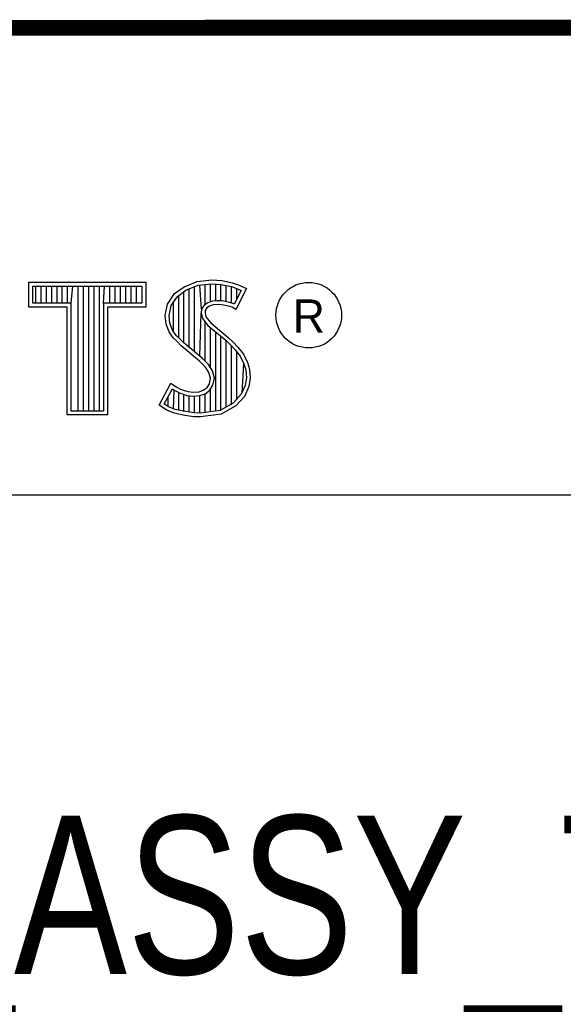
# Model space of a CAD drawing. Header units: inches. Extents: x 0 to 22, y 0 to 17.
# Tile 6 of 9: x 18.452 to 19.139, y 1.726 to 2.97. Entities that reach past the tile are written whole.
import ezdxf

# ---------------------------------------------------------------- set-up
doc = ezdxf.new("R2010")
doc.units = ezdxf.units.IN
doc.header["$LTSCALE"] = 1.21
doc.header["$MEASUREMENT"] = 0
doc.layers.get('0').update_dxf_attribs({"linetype": 'CONTINUOUS'})
doc.styles.get("Standard").update_dxf_attribs({"font": 'txt', "width": 0.8})

msp = doc.modelspace()

# ---------------------------------------------------------------- linework, layer by layer
at = {"color": 2, "linetype": 'CONTINUOUS'}
for p, q in [((16.375, 2.96), (21.5, 2.96)), ((16.3737, 2.9596), (21.5037, 2.9596)), ((18.4641, 2.6383), (18.6117, 2.6383)), ((18.4641, 2.607), (18.4641, 2.6383)), ((18.6117, 2.6383), (18.6117, 2.607)), ((18.6599, 2.6327), (18.6766, 2.6393)), ((18.6766, 2.6393), (18.695, 2.6413)), ((18.6777, 2.6346), (18.6951, 2.6365)), ((18.695, 2.6413), (18.7074, 2.6405)), ((18.6951, 2.6365), (18.7067, 2.6356)), ((18.7074, 2.6405), (18.7209, 2.6376)), ((18.7209, 2.6376), (18.7293, 2.6347)), ((18.469, 2.6334), (18.6068, 2.6334)), ((18.469, 2.6119), (18.469, 2.6334)), ((18.4729, 2.6119), (18.4729, 2.6334)), ((18.4795, 2.6119), (18.4795, 2.6334)), ((18.4862, 2.6119), (18.4862, 2.6334)), ((18.4929, 2.6119), (18.4929, 2.6334)), ((18.4996, 2.6119), (18.4996, 2.6334)), ((18.5062, 2.6119), (18.5062, 2.6334)), ((18.5129, 2.6119), (18.5129, 2.6334)), ((18.5174, 2.6119), (18.5196, 2.6334)), ((18.5263, 2.4756), (18.5263, 2.6334)), ((18.5329, 2.4756), (18.5329, 2.6334)), ((18.5396, 2.4756), (18.5396, 2.6334)), ((18.5463, 2.4756), (18.5463, 2.6334)), ((18.553, 2.4756), (18.553, 2.6334)), ((18.5584, 2.6119), (18.5596, 2.6334)), ((18.5663, 2.6119), (18.5663, 2.6334)), ((18.573, 2.6119), (18.573, 2.6334)), ((18.5797, 2.6119), (18.5797, 2.6334)), ((18.5863, 2.6119), (18.5863, 2.6334)), ((18.593, 2.6119), (18.593, 2.6334)), ((18.5997, 2.6119), (18.5997, 2.6334)), ((18.6068, 2.6334), (18.6068, 2.6119)), ((18.6391, 2.6108), (18.648, 2.624)), ((18.648, 2.624), (18.6599, 2.6327)), ((18.6516, 2.6206), (18.6622, 2.6284)), ((18.6598, 2.5616), (18.6598, 2.6266)), ((18.6622, 2.6284), (18.6777, 2.6346)), ((18.6664, 2.556), (18.6664, 2.6301)), ((18.6731, 2.5504), (18.6731, 2.6327)), ((18.6819, 2.6044), (18.6798, 2.6348)), ((18.6865, 2.6103), (18.6865, 2.6355)), ((18.6932, 2.6137), (18.6932, 2.6362)), ((18.6998, 2.6149), (18.6998, 2.6361)), ((18.7065, 2.6148), (18.7065, 2.6357)), ((18.7067, 2.6356), (18.7196, 2.6329)), ((18.7132, 2.6137), (18.7132, 2.6343)), ((18.7196, 2.6329), (18.7275, 2.6302)), ((18.7199, 2.6121), (18.7199, 2.6328)), ((18.7319, 2.6281), (18.7233, 2.6108)), ((18.7385, 2.6304), (18.7252, 2.6039)), ((18.7265, 2.6173), (18.7265, 2.6305)), ((18.7275, 2.6302), (18.7319, 2.6281)), ((18.7293, 2.6347), (18.7385, 2.6304)), ((18.5174, 2.6119), (18.469, 2.6119)), ((18.5174, 2.4756), (18.5174, 2.6119)), ((18.6068, 2.6119), (18.5584, 2.6119)), ((18.5584, 2.6119), (18.5584, 2.4756)), ((18.6437, 2.6089), (18.6516, 2.6206)), ((18.6464, 2.5754), (18.6464, 2.613)), ((18.6531, 2.5683), (18.6531, 2.6217)), ((18.6897, 2.6126), (18.6851, 2.6093)), ((18.6958, 2.6144), (18.6897, 2.6126)), ((18.7018, 2.6151), (18.6958, 2.6144)), ((18.708, 2.6148), (18.7018, 2.6151)), ((18.7172, 2.6129), (18.708, 2.6148)), ((18.7227, 2.6112), (18.7172, 2.6129)), ((18.5125, 2.607), (18.4641, 2.607)), ((18.5125, 2.4708), (18.5125, 2.607)), ((18.6117, 2.607), (18.5633, 2.607)), ((18.5633, 2.607), (18.5633, 2.4708)), ((18.6362, 2.5964), (18.6391, 2.6108)), ((18.6411, 2.5962), (18.6437, 2.6089)), ((18.6798, 2.5449), (18.6815, 2.5996)), ((18.6819, 2.6044), (18.6815, 2.5996)), ((18.6815, 2.5996), (18.683, 2.5925)), ((18.6851, 2.6093), (18.6819, 2.6044)), ((18.6866, 2.6027), (18.6864, 2.5999)), ((18.6864, 2.5999), (18.6875, 2.5947)), ((18.6887, 2.6059), (18.6866, 2.6027)), ((18.6918, 2.6082), (18.6887, 2.6059)), ((18.6967, 2.6097), (18.6918, 2.6082)), ((18.7019, 2.6102), (18.6967, 2.6097)), ((18.7074, 2.6099), (18.7019, 2.6102)), ((18.716, 2.6082), (18.7074, 2.6099)), ((18.7206, 2.6068), (18.716, 2.6082)), ((18.7252, 2.6039), (18.7206, 2.6068)), ((18.7233, 2.6108), (18.7227, 2.6112)), ((18.6374, 2.5855), (18.6362, 2.5964)), ((18.6421, 2.5866), (18.6411, 2.5962)), ((18.683, 2.5925), (18.6901, 2.5838)), ((18.6865, 2.5387), (18.6865, 2.5882)), ((18.6875, 2.5947), (18.6936, 2.5872)), ((18.6936, 2.5872), (18.7157, 2.5688)), ((18.6411, 2.5757), (18.6374, 2.5855)), ((18.6463, 2.5682), (18.6411, 2.5757)), ((18.6455, 2.578), (18.6421, 2.5866)), ((18.6501, 2.5713), (18.6455, 2.578)), ((18.6901, 2.5838), (18.7125, 2.5652)), ((18.6932, 2.5305), (18.6932, 2.5812)), ((18.6998, 2.4757), (18.6998, 2.5757)), ((18.6506, 2.5639), (18.6463, 2.5682)), ((18.6541, 2.5673), (18.6501, 2.5713)), ((18.6564, 2.5581), (18.6506, 2.5639)), ((18.6597, 2.5617), (18.6541, 2.5673)), ((18.7065, 2.4766), (18.7065, 2.5701)), ((18.7125, 2.5652), (18.7183, 2.5593)), ((18.7132, 2.4809), (18.7132, 2.5645)), ((18.7157, 2.5688), (18.7218, 2.5627)), ((18.7218, 2.5627), (18.7278, 2.5564)), ((18.6794, 2.5388), (18.6564, 2.5581)), ((18.6827, 2.5424), (18.6597, 2.5617)), ((18.7183, 2.5593), (18.7242, 2.5532)), ((18.7199, 2.4834), (18.7199, 2.5577)), ((18.7242, 2.5532), (18.7306, 2.5449)), ((18.7265, 2.4907), (18.7265, 2.5501)), ((18.7278, 2.5564), (18.7348, 2.5475)), ((18.6869, 2.5313), (18.6794, 2.5388)), ((18.6908, 2.5344), (18.6827, 2.5424)), ((18.7306, 2.5449), (18.7354, 2.5353)), ((18.7348, 2.5475), (18.7399, 2.5371)), ((18.7399, 2.5371), (18.7425, 2.5287)), ((18.6913, 2.5244), (18.6869, 2.5313)), ((18.6957, 2.5264), (18.6908, 2.5344)), ((18.6983, 2.5174), (18.6957, 2.5264)), ((18.7332, 2.4981), (18.7354, 2.5353)), ((18.7354, 2.5353), (18.7377, 2.5278)), ((18.7377, 2.5278), (18.7385, 2.5177)), ((18.7425, 2.5287), (18.7434, 2.5175)), ((18.6933, 2.5172), (18.6913, 2.5244)), ((18.6918, 2.51), (18.6933, 2.5172)), ((18.6964, 2.5082), (18.6983, 2.5174)), ((18.7385, 2.5177), (18.737, 2.5079)), ((18.7434, 2.5175), (18.7417, 2.5066)), ((18.6285, 2.4832), (18.6434, 2.5109)), ((18.6348, 2.4848), (18.6451, 2.5037)), ((18.6434, 2.5109), (18.6498, 2.5063)), ((18.6451, 2.5037), (18.6472, 2.5021)), ((18.6464, 2.4783), (18.6472, 2.5021)), ((18.6472, 2.5021), (18.6542, 2.4986)), ((18.6498, 2.5063), (18.6561, 2.5031)), ((18.6561, 2.5031), (18.6645, 2.5002)), ((18.6645, 2.5002), (18.672, 2.4994)), ((18.672, 2.4994), (18.6789, 2.4999)), ((18.6789, 2.4999), (18.6841, 2.502)), ((18.6841, 2.502), (18.689, 2.5054)), ((18.6864, 2.4976), (18.6926, 2.502)), ((18.689, 2.5054), (18.6918, 2.51)), ((18.6926, 2.502), (18.6964, 2.5082)), ((18.6932, 2.4748), (18.6932, 2.5024)), ((18.737, 2.5079), (18.7321, 2.4969)), ((18.7417, 2.5066), (18.7362, 2.4942)), ((18.6397, 2.4814), (18.6397, 2.4939)), ((18.6531, 2.4769), (18.6531, 2.499)), ((18.6542, 2.4986), (18.6634, 2.4955)), ((18.6598, 2.4753), (18.6598, 2.4967)), ((18.6634, 2.4955), (18.6719, 2.4945)), ((18.6664, 2.4743), (18.6664, 2.4951)), ((18.6719, 2.4945), (18.68, 2.4952)), ((18.6731, 2.4733), (18.6731, 2.4943)), ((18.6798, 2.4731), (18.6798, 2.4951)), ((18.68, 2.4952), (18.6864, 2.4976)), ((18.6865, 2.4739), (18.6865, 2.4977)), ((18.7321, 2.4969), (18.7222, 2.4859)), ((18.7362, 2.4942), (18.7252, 2.4821)), ((18.5584, 2.4756), (18.5174, 2.4756)), ((18.638, 2.4769), (18.6285, 2.4832)), ((18.6402, 2.4812), (18.6348, 2.4848)), ((18.6472, 2.4732), (18.638, 2.4769)), ((18.6486, 2.4778), (18.6402, 2.4812)), ((18.6616, 2.4751), (18.6486, 2.4778)), ((18.6727, 2.4734), (18.6616, 2.4751)), ((18.7053, 2.4764), (18.6804, 2.4731)), ((18.7222, 2.4859), (18.7053, 2.4764)), ((18.7252, 2.4821), (18.7068, 2.4717)), ((18.5633, 2.4708), (18.5125, 2.4708)), ((18.6607, 2.4703), (18.6472, 2.4732)), ((18.6722, 2.4686), (18.6607, 2.4703)), ((18.6806, 2.4683), (18.6722, 2.4686)), ((18.6804, 2.4731), (18.6727, 2.4734)), ((18.7068, 2.4717), (18.6806, 2.4683)), ((16.7288, 2.37), (21.5, 2.37))]:
    msp.add_line(p, q, dxfattribs=at)
at = {"color": 7, "linetype": 'CONTINUOUS', "const_width": 0.02}
msp.add_lwpolyline([(13.6, 2.9595), (21.5, 2.96)], dxfattribs=at)
at = {"color": 2, "linetype": 'CONTINUOUS'}
msp.add_circle((18.8172, 2.5968), 0.0414, dxfattribs=at)

# ---------------------------------------------------------------- texts
msp.add_text('R', height=0.0418, dxfattribs=at).set_placement((18.7972, 2.5749))
at = {"color": 7, "linetype": 'CONTINUOUS', "insert": (18.9387, 1.9646), "char_height": 0.2, "width": 2.24, "attachment_point": 2}
msp.add_mtext('CU_ASSY_TBX-68\\P ', dxfattribs=at)

doc.saveas('drawing.dxf')
